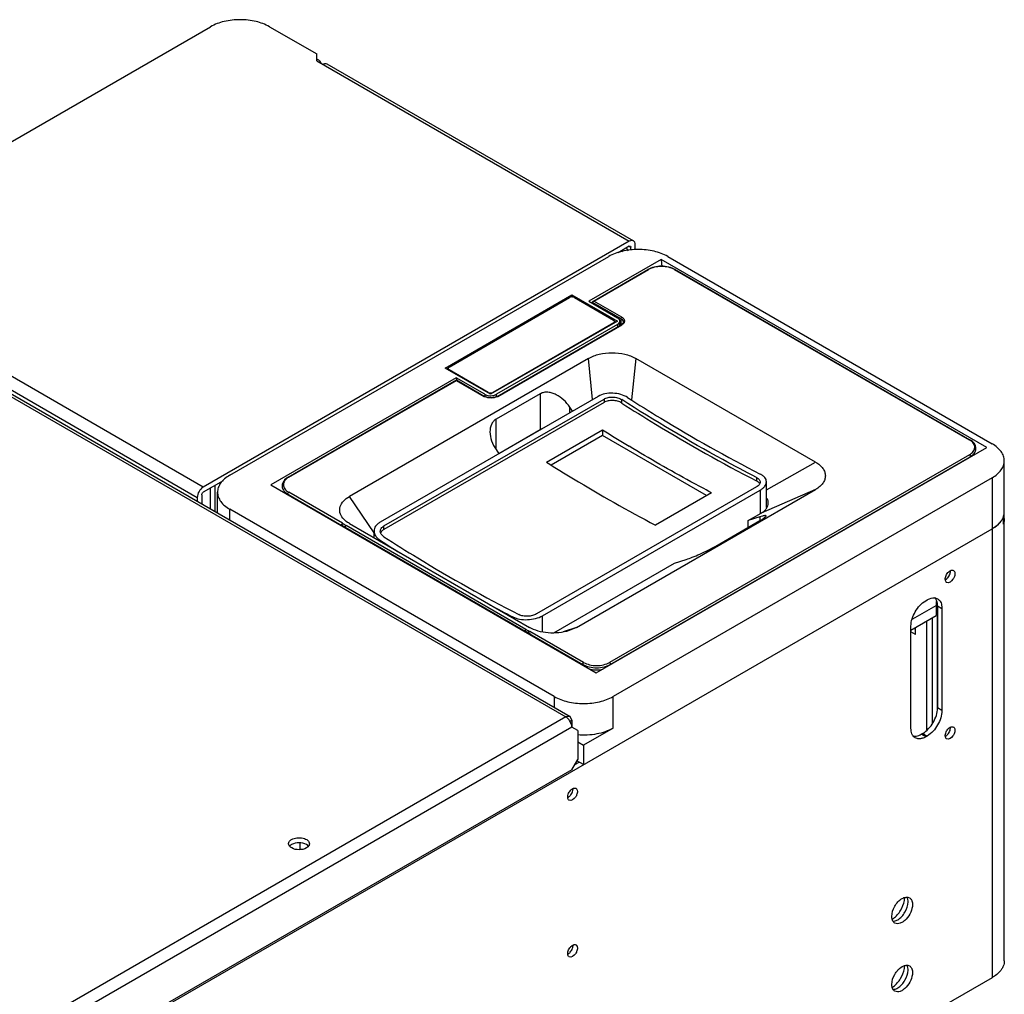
# Model space of a CAD drawing. Header units: millimetres. Extents: x 104 to 805, y 312 to 958.
# Tile 11 of 11: x 555 to 791, y 724 to 958. Entities that reach past the tile are written whole.
import ezdxf

# ---------------------------------------------------------------- set-up
doc = ezdxf.new("R2010")
doc.units = ezdxf.units.MM
doc.header["$LTSCALE"] = 82.53493
doc.layers.get('0').update_dxf_attribs({"linetype": 'CONTINUOUS'})

msp = doc.modelspace()

# ---------------------------------------------------------------- linework, layer by layer
at = {"color": 7, "linetype": 'Continuous'}
for p, q in [((505.85, 901.28), (600.96, 956.19)), ((615.1, 956.19), (626.41, 949.66)), ((626.41, 948.02), (626.41, 949.66)), ((626.89, 948.16), (626.41, 948.43)), ((626.41, 948.02), (701.36, 904.75)), ((628.83, 947.31), (702.36, 904.85)), ((701.36, 904.75), (599.19, 845.76)), ((701.36, 903.53), (698.71, 901.99)), ((699.77, 902.21), (699.6, 902.5)), ((700.66, 903.12), (701.04, 902.46)), ((701.36, 903.53), (701.61, 903.55)), ((701.36, 903.53), (701.72, 903.32)), ((701.61, 903.55), (701.72, 903.32)), ((701.72, 902.6), (701.72, 903.32)), ((702.78, 902.73), (702.78, 903.93)), ((599.19, 845.76), (505.85, 899.65)), ((605.55, 848.62), (696.41, 901.08)), ((709.01, 900.34), (691.68, 890.34)), ((709.01, 900.34), (709.13, 898.64)), ((787.06, 855.27), (709.01, 900.34)), ((710.56, 901.08), (788.34, 856.17)), ((501.61, 897.2), (686.16, 790.65)), ((502.61, 897.3), (687.16, 790.75)), ((692.58, 890.31), (705.81, 897.95)), ((692.88, 890.38), (705.96, 897.93)), ((705.81, 897.95), (705.96, 897.93)), ((712.18, 897.93), (712.33, 897.95)), ((712.18, 897.93), (782.89, 857.11)), ((712.33, 897.95), (783.04, 857.12)), ((505.14, 896.79), (597.77, 843.31)), ((657.21, 874.32), (687.61, 891.87)), ((658.13, 874.56), (687.05, 891.26)), ((687.47, 891.38), (687.61, 891.46)), ((687.61, 891.46), (687.61, 891.87)), ((687.61, 891.87), (698.5, 885.58)), ((687.61, 891.46), (687.76, 891.38)), ((688.18, 891.26), (697.58, 885.83)), ((691.68, 890.34), (698.5, 886.4)), ((692.58, 890.31), (692.46, 890.14)), ((692.46, 890.14), (699.31, 886.18)), ((692.88, 890.38), (692.58, 890.31)), ((699.53, 886.54), (692.88, 890.38)), ((692.5, 889.96), (692.56, 889.83)), ((698.5, 885.58), (668.1, 868.03)), ((697.8, 885.58), (698.15, 885.38)), ((697.82, 885.22), (697.82, 885.5)), ((699.09, 884.51), (699.09, 885.58)), ((699.31, 886.18), (699.31, 884.79)), ((697.58, 885.18), (668.66, 868.48)), ((698.5, 884.77), (669.51, 868.03)), ((669.68, 867.53), (699.38, 884.68)), ((669.83, 867.52), (699.53, 884.66)), ((697.58, 885.18), (697.58, 885.05)), ((698.5, 884.77), (698.5, 884.17)), ((699.31, 884.79), (699.09, 884.92)), ((699.38, 884.68), (699.53, 884.66)), ((691.57, 876.64), (634.26, 843.55)), ((692.56, 866.76), (691.57, 876.64)), ((702.89, 876.64), (701.89, 866.69)), ((746.02, 851.74), (702.89, 876.64)), ((668.1, 868.03), (657.21, 874.32)), ((657.56, 874.11), (657.91, 874.31)), ((657.89, 873.95), (657.89, 874.23)), ((658.13, 873.79), (658.13, 873.91)), ((667.53, 868.48), (658.13, 873.91)), ((659.86, 871.97), (615.38, 846.28)), ((619.54, 848.14), (659.93, 871.46)), ((619.69, 848.13), (659.93, 871.36)), ((659.86, 871.97), (659.9, 871.46)), ((666.68, 868.03), (659.86, 871.97)), ((659.93, 871.36), (659.93, 871.46)), ((659.93, 871.46), (666.73, 867.53)), ((659.93, 871.36), (666.58, 867.52)), ((693.88, 867.52), (641.62, 837.35)), ((642.54, 836.45), (695.29, 866.9)), ((666.73, 867.53), (666.58, 867.52)), ((666.68, 868.03), (666.68, 867.56)), ((667.53, 868.48), (667.53, 868.36)), ((668.66, 868.36), (668.66, 868.48)), ((680.01, 868.15), (669.4, 862.03)), ((669.51, 867.48), (669.51, 868.03)), ((669.83, 867.52), (669.68, 867.53)), ((680.01, 868.15), (680.01, 859.56)), ((695.29, 866.9), (695.29, 866.09)), ((699.53, 865.94), (699.53, 866.75)), ((695.29, 866.09), (642.54, 835.63)), ((687.08, 863.6), (687.08, 864.96)), ((687.75, 863.98), (687.08, 864.96)), ((669.4, 854.76), (669.4, 862.03)), ((670.05, 853.81), (680.01, 859.56)), ((681.47, 851.77), (694.9, 859.53)), ((694.9, 859.53), (694.9, 858.15)), ((694.91, 859.52), (694.9, 859.53)), ((694.91, 859.52), (694.9, 859.53)), ((694.9, 858.15), (682.62, 851.06)), ((719.88, 843.74), (694.9, 858.15)), ((783.04, 857.12), (782.89, 857.11)), ((669.4, 854.76), (670.07, 853.78)), ((693.43, 801.22), (787.06, 855.27)), ((782.89, 853.52), (696.63, 803.71)), ((696.8, 803.22), (783.06, 853.03)), ((783.06, 853.03), (782.91, 852.88)), ((783.06, 853.03), (783.72, 853.5)), ((783.26, 853.08), (783.72, 853.5)), ((734.23, 845.12), (746.02, 851.74)), ((791.27, 732.18), (791.27, 852.09)), ((619.69, 848.13), (619.54, 848.14)), ((788.34, 848), (697.48, 795.55)), ((731.85, 848.1), (731.85, 847.28)), ((788.34, 848), (788.34, 728.1)), ((603.96, 847.29), (599.19, 844.53)), ((600.96, 840.52), (600.96, 845.55)), ((602.02, 846.17), (602.02, 839.9)), ((615.38, 846.28), (693.43, 801.22)), ((731.85, 845.8), (679.1, 815.34)), ((688.71, 812.12), (746.02, 845.21)), ((746.02, 845.21), (732.94, 839.49)), ((734.23, 840.85), (734.23, 847.03)), ((597.77, 843.31), (597.77, 842.35)), ((598.83, 843.92), (598.83, 841.74)), ((602.62, 839.55), (602.62, 844.53)), ((618.87, 844.52), (619.52, 844.04)), ((619.6, 843.85), (618.87, 844.52)), ((619.52, 844.04), (632.44, 836.59)), ((619.93, 843.66), (619.52, 844.04)), ((632.61, 837.08), (619.69, 844.53)), ((640.16, 834.84), (634.26, 843.55)), ((680.51, 814.9), (732.77, 845.07)), ((721.06, 844.42), (707.63, 836.66)), ((732.77, 845.07), (732.77, 839.39)), ((605.55, 837.86), (605.55, 840.45)), ((683.33, 795.55), (605.55, 840.45)), ((729.86, 837.72), (732.94, 839.49)), ((732.69, 838.63), (729.86, 837.72)), ((732.69, 838.63), (732.69, 837.74)), ((791, 838.52), (791.01, 838.54)), ((791, 838.52), (791, 836.89)), ((303.97, 556.11), (788.34, 835.76)), ((633.24, 836.12), (676.36, 811.23)), ((633.24, 836.12), (633.46, 835.84)), ((676.57, 811.65), (633.45, 836.54)), ((634.26, 837.02), (677.39, 812.12)), ((642.54, 835.63), (642.54, 836.45)), ((722.08, 831.61), (732.69, 837.74)), ((729.86, 836.1), (729.86, 837.72)), ((640.16, 833.62), (640.16, 835.23)), ((641.62, 832.77), (641.62, 833.02)), ((683.23, 810.8), (712.18, 827.51)), ((712.18, 827.51), (715.01, 828.43)), ((769.32, 814.16), (774.9, 817.39)), ((772.43, 818.53), (772.78, 818.73)), ((774.9, 818.36), (774.9, 814.94)), ((775.14, 817.67), (775.14, 792.31)), ((775.26, 817.3), (775.26, 792.81)), ((775.26, 817.3), (776.32, 816.69)), ((673.44, 814.64), (673.44, 814.4)), ((680.51, 811.13), (680.51, 814.9)), ((768.89, 811.47), (774.9, 814.94)), ((776.32, 816.69), (776.32, 792.2)), ((688.71, 812.12), (685.5, 811.08)), ((688.71, 812.12), (686.9, 811.34)), ((768.89, 787.91), (768.89, 812.41)), ((772.64, 813.63), (772.64, 787.56)), ((774.05, 789.1), (774.05, 814.44)), ((676.23, 811.15), (676.36, 811.23)), ((677.32, 810.68), (690.24, 803.22)), ((690.41, 803.71), (677.49, 811.17)), ((769.95, 810.45), (768.89, 811.06)), ((769.95, 811.67), (769.6, 811.87)), ((769.95, 810.45), (769.95, 812.08)), ((690.24, 803.22), (690.64, 802.83)), ((696.64, 803.07), (696.8, 803.22)), ((683.33, 795.55), (683.33, 792.96)), ((697.48, 787.95), (697.48, 795.55)), ((776.32, 792.2), (775.26, 792.81)), ((686.16, 790.65), (295.49, 565.09)), ((687.16, 790.75), (686.16, 790.65)), ((687.58, 789.83), (687.16, 790.75)), ((687.16, 789.59), (687.58, 789.83)), ((687.58, 789.83), (687.58, 788.2)), ((687.58, 788.2), (296.9, 562.64)), ((688.99, 787.38), (687.58, 788.2)), ((688.99, 787.38), (688.99, 780.44)), ((697.48, 787.95), (690.41, 783.87)), ((771.72, 786.69), (771.37, 786.48)), ((772.43, 785.87), (771.37, 786.48)), ((771.72, 786.69), (772.78, 786.07)), ((688.99, 784.69), (690.41, 783.87)), ((690.41, 783.87), (690.41, 779.22)), ((772.78, 786.07), (772.43, 785.87)), ((687.58, 777.99), (688.99, 780.44)), ((688.28, 779.22), (689.34, 779.83)), ((690.41, 779.22), (688.81, 780.13)), ((687.58, 777.99), (298.32, 553.25)), ((622.45, 758.86), (622.45, 760.39)), ((788.34, 728.1), (309.98, 451.92))]:
    msp.add_line(p, q, dxfattribs=at)
for centre, radius, start, end in [((698.44, 883.27), 1.75, 55.5225, 60.0437), ((667.71, 869.48), 2.26, 240.0283, 243.1349), ((667.69, 869.77), 2.01, 240.0614, 244.6198), ((668.7, 869.48), 2.26, 296.8654, 299.9721), ((682.52, 855.21), 5.02, 115.7288, 119.9492), ((906.18, 1194.4), 395.95, 237.7538, 238.8415), ((780.88, 853.63), 4.02, 58.4874, 60.0055), ((621.7, 844.64), 4.02, 119.9949, 121.5131), ((787.54, 839.93), 3.74, 338.1847, 342.5978), ((637.86, 844.21), 8.84, 235.2676, 240.0797), ((859.28, 1171.8), 402.68, 237.2804, 238.2208), ((776.93, 825.63), 1.44, 359.9767, 3.5033), ((773.28, 818.02), 1.84, 39.0073, 44.6977), ((833.16, 1126.41), 350.3, 241.8413, 242.8734), ((681.63, 820.44), 10.14, 240.0275, 244.4195), ((667.51, 795.74), 17.87, 56.7016, 57.6492), ((684.55, 788.17), 2.96, 40.0484, 45.8067), ((684.34, 787.99), 3.24, 37.1348, 40.0911), ((684.2, 787.88), 3.42, 29.9658, 37.1224), ((776.93, 788.07), 1.44, 359.9767, 3.5033), ((686.42, 773.38), 1.44, 359.9767, 3.5033), ((763.1, 747.45), 4.29, 356.393, 359.9608), ((762.14, 745.82), 4.31, 299.838, 303.5254), ((761.9, 746.18), 4.74, 303.5002, 305.6366), ((686.42, 735.82), 1.44, 359.9767, 3.5033), ((763.1, 731.12), 4.29, 356.393, 359.9608), ((762.14, 729.49), 4.31, 299.838, 303.5254), ((761.9, 729.85), 4.74, 303.5002, 305.6366)]:
    msp.add_arc(centre, radius, start, end, dxfattribs=at)
for points, knots in [([(615.1, 956.19), (614.09, 956.77), (611.76, 957.61), (608.03, 958.02), (604.29, 957.61), (601.96, 956.77), (600.96, 956.19)], [0, 0, 0, 0, 0.237229, 0.500001, 0.762772, 1, 1, 1, 1]), ([(627.47, 947.42), (627.45, 947.56), (627.37, 947.74), (627.24, 947.88), (627.2, 947.92)], [0, 0, 0, 0, 0.726725, 1, 1, 1, 1]), ([(627.83, 947.21), (627.99, 947.3), (628.32, 947.44), (628.69, 947.38), (628.83, 947.31)], [0, 0, 0, 0, 0.550833, 1, 1, 1, 1]), ([(702.36, 904.85), (702.23, 904.93), (701.86, 904.98), (701.53, 904.85), (701.36, 904.75)], [0, 0, 0, 0, 0.449167, 1, 1, 1, 1]), ([(702.78, 903.93), (702.78, 904.12), (702.73, 904.48), (702.5, 904.77), (702.36, 904.85)], [0, 0, 0, 0, 0.550835, 1, 1, 1, 1]), ([(710.56, 901.08), (709.55, 901.66), (707.22, 902.5), (703.49, 902.91), (699.75, 902.5), (697.42, 901.66), (696.41, 901.08)], [0, 0, 0, 0, 0.237229, 0.500001, 0.762772, 1, 1, 1, 1]), ([(712.33, 897.95), (711.87, 898.22), (710.79, 898.61), (709.07, 898.8), (707.35, 898.61), (706.28, 898.22), (705.81, 897.95)], [0, 0, 0, 0, 0.238472, 0.500002, 0.761532, 1, 1, 1, 1]), ([(712.18, 897.93), (711.74, 898.19), (710.71, 898.56), (709.07, 898.74), (707.43, 898.56), (706.4, 898.19), (705.96, 897.93)], [0, 0, 0, 0, 0.237241, 0.5, 0.76276, 1, 1, 1, 1]), ([(688.18, 891.26), (688.1, 891.3), (687.91, 891.37), (687.61, 891.4), (687.31, 891.37), (687.13, 891.3), (687.05, 891.26)], [0, 0, 0, 0, 0.237241, 0.5, 0.76276, 1, 1, 1, 1]), ([(692.46, 890.14), (692.46, 890.12), (692.46, 890.06), (692.48, 890), (692.5, 889.96)], [0, 0, 0, 0, 0.230503, 1, 1, 1, 1]), ([(697.82, 885.5), (697.82, 885.56), (697.76, 885.7), (697.65, 885.79), (697.58, 885.83)], [0, 0, 0, 0, 0.449208, 1, 1, 1, 1]), ([(697.58, 885.18), (697.6, 885.18), (697.66, 885.22), (697.71, 885.27), (697.74, 885.31)], [0, 0, 0, 0, 0.268612, 1, 1, 1, 1]), ([(697.74, 885.31), (697.76, 885.34), (697.8, 885.4), (697.82, 885.47), (697.82, 885.5)], [0, 0, 0, 0, 0.520439, 1, 1, 1, 1]), ([(698.81, 886.17), (698.79, 886.19), (698.69, 886.28), (698.59, 886.35), (698.5, 886.4)], [0, 0, 0, 0, 0.237608, 1, 1, 1, 1]), ([(698.5, 884.77), (698.67, 884.86), (698.95, 885.08), (699.09, 885.43), (699.09, 885.58)], [0, 0, 0, 0, 0.550836, 1, 1, 1, 1]), ([(699.09, 885.58), (699.09, 885.63), (699.06, 885.85), (698.93, 886.05), (698.81, 886.17)], [0, 0, 0, 0, 0.234147, 1, 1, 1, 1]), ([(699.53, 886.54), (699.5, 886.53), (699.39, 886.43), (699.31, 886.28), (699.31, 886.18)], [0, 0, 0, 0, 0.240694, 1, 1, 1, 1]), ([(699.31, 886.18), (699.48, 886.08), (699.76, 885.86), (699.9, 885.51), (699.9, 885.36)], [0, 0, 0, 0, 0.550827, 1, 1, 1, 1]), ([(699.9, 885.36), (699.9, 885.3), (699.84, 885.01), (699.58, 884.8), (699.38, 884.68)], [0, 0, 0, 0, 0.187031, 1, 1, 1, 1]), ([(699.53, 886.54), (699.66, 886.46), (699.91, 886.29), (700.16, 885.94), (700.23, 885.55), (700.15, 885.3), (700.09, 885.19)], [0, 0, 0, 0, 0.293508, 0.544639, 0.770009, 1, 1, 1, 1]), ([(700.09, 885.19), (700.06, 885.14), (699.91, 884.93), (699.7, 884.76), (699.53, 884.66)], [0, 0, 0, 0, 0.226521, 1, 1, 1, 1]), ([(691.57, 876.64), (692.37, 877.11), (694.24, 877.78), (697.23, 878.11), (700.21, 877.78), (702.08, 877.11), (702.89, 876.64)], [0, 0, 0, 0, 0.237228, 0.499999, 0.762771, 1, 1, 1, 1]), ([(658.13, 874.56), (658.06, 874.52), (657.95, 874.44), (657.89, 874.3), (657.89, 874.23)], [0, 0, 0, 0, 0.550792, 1, 1, 1, 1]), ([(657.89, 874.23), (657.89, 874.2), (657.9, 874.13), (657.94, 874.07), (657.97, 874.04)], [0, 0, 0, 0, 0.479562, 1, 1, 1, 1]), ([(657.97, 874.04), (657.98, 874.03), (658.02, 873.98), (658.08, 873.93), (658.13, 873.91)], [0, 0, 0, 0, 0.232261, 1, 1, 1, 1]), ([(669.72, 867.46), (669.26, 867.23), (668.2, 867.03), (667.15, 867.23), (666.68, 867.46)], [0, 0, 0, 0, 0.5, 1, 1, 1, 1]), ([(669.68, 867.53), (669.47, 867.41), (668.98, 867.24), (668.2, 867.16), (667.42, 867.24), (666.93, 867.41), (666.73, 867.53)], [0, 0, 0, 0, 0.234289, 0.499995, 0.765705, 1, 1, 1, 1]), ([(666.82, 867.95), (667.24, 867.76), (668.18, 867.6), (669.12, 867.8), (669.51, 868.03)], [0, 0, 0, 0, 0.505943, 1, 1, 1, 1]), ([(667.53, 868.48), (667.61, 868.43), (667.8, 868.36), (668.1, 868.33), (668.39, 868.36), (668.58, 868.43), (668.66, 868.48)], [0, 0, 0, 0, 0.237241, 0.5, 0.76276, 1, 1, 1, 1]), ([(687.08, 864.96), (686.67, 865.58), (685.7, 866.71), (684.2, 867.8), (682.88, 868.35), (681.87, 868.56), (680.89, 868.52), (680.28, 868.31), (680.01, 868.15)], [0, 0, 0, 0, 0.264798, 0.526035, 0.652644, 0.774377, 0.889983, 1, 1, 1, 1]), ([(700.95, 867.27), (700.45, 867.59), (699.29, 868.07), (697.42, 868.36), (695.55, 868.22), (694.38, 867.81), (693.88, 867.52)], [0, 0, 0, 0, 0.240783, 0.503773, 0.764626, 1, 1, 1, 1]), ([(695.29, 866.9), (695.59, 867.08), (696.29, 867.32), (697.42, 867.41), (698.54, 867.24), (699.24, 866.94), (699.53, 866.75)], [0, 0, 0, 0, 0.235394, 0.496303, 0.75926, 1, 1, 1, 1]), ([(699.53, 865.94), (699.24, 866.13), (698.54, 866.42), (697.42, 866.59), (696.29, 866.5), (695.59, 866.26), (695.29, 866.09)], [0, 0, 0, 0, 0.240738, 0.503701, 0.764606, 1, 1, 1, 1]), ([(731.85, 848.1), (729.14, 849.48), (718.14, 855.29), (707.44, 861.67), (699.53, 866.75)], [0, 0, 0, 0, 0.244656, 1, 1, 1, 1]), ([(700.95, 867.27), (703.58, 865.58), (713.96, 859.07), (724.65, 853.06), (732.77, 848.9)], [0, 0, 0, 0, 0.255284, 1, 1, 1, 1]), ([(699.53, 865.94), (702.21, 864.22), (712.75, 857.61), (723.6, 851.5), (731.85, 847.28)], [0, 0, 0, 0, 0.255367, 1, 1, 1, 1]), ([(669.4, 862.03), (669.16, 861.89), (668.72, 861.53), (668.09, 860.54), (667.94, 859.64), (667.94, 859.05)], [0, 0, 0, 0, 0.241854, 0.486429, 1, 1, 1, 1]), ([(667.94, 859.05), (667.94, 858.31), (668.26, 856.78), (668.96, 855.41), (669.4, 854.76)], [0, 0, 0, 0, 0.487132, 1, 1, 1, 1]), ([(782.89, 853.52), (783.25, 853.72), (783.74, 854.1), (784.11, 854.77), (784.21, 855.27), (784.14, 855.78), (783.8, 856.45), (783.33, 856.84), (782.99, 857.05)], [0, 0, 0, 0, 0.275589, 0.393501, 0.50345, 0.612783, 0.729048, 1, 1, 1, 1]), ([(784.48, 855.07), (784.48, 855.27), (784.41, 855.68), (783.99, 856.45), (783.45, 856.89), (783.04, 857.12)], [0, 0, 0, 0, 0.228178, 0.466297, 1, 1, 1, 1]), ([(721.06, 844.42), (719.41, 845.29), (712.74, 848.85), (706.18, 852.62), (701.31, 855.57)], [0, 0, 0, 0, 0.246692, 1, 1, 1, 1]), ([(783.72, 853.5), (783.94, 853.71), (784.33, 854.18), (784.48, 854.78), (784.48, 855.07)], [0, 0, 0, 0, 0.520878, 1, 1, 1, 1]), ([(791.27, 852.09), (791.27, 852.47), (791.13, 853.26), (790.53, 854.37), (789.57, 855.37), (788.78, 855.92), (788.34, 856.17)], [0, 0, 0, 0, 0.217772, 0.450927, 0.710222, 1, 1, 1, 1]), ([(782.89, 853.52), (782.92, 853.5), (783.04, 853.41), (783.11, 853.26), (783.11, 853.15)], [0, 0, 0, 0, 0.240694, 1, 1, 1, 1]), ([(783.11, 853.15), (783.11, 853.14), (783.1, 853.09), (783.09, 853.05), (783.06, 853.03)], [0, 0, 0, 0, 0.287249, 1, 1, 1, 1]), ([(681.47, 851.77), (683.63, 850.4), (692.2, 845.11), (700.98, 840.15), (707.63, 836.66)], [0, 0, 0, 0, 0.254343, 1, 1, 1, 1]), ([(746.02, 851.74), (746.37, 851.54), (747.01, 851.1), (747.77, 850.3), (748.25, 849.41), (748.42, 848.47), (748.25, 847.53), (747.77, 846.65), (747.01, 845.85), (746.37, 845.41), (746.02, 845.21)], [0, 0, 0, 0, 0.144889, 0.274537, 0.391115, 0.500001, 0.608887, 0.725464, 0.855111, 1, 1, 1, 1]), ([(788.34, 848), (788.78, 848.26), (789.57, 848.81), (790.53, 849.81), (791.13, 850.91), (791.27, 851.71), (791.27, 852.09)], [0, 0, 0, 0, 0.289778, 0.549072, 0.782227, 1, 1, 1, 1]), ([(605.55, 848.62), (605.11, 848.36), (604.32, 847.82), (603.37, 846.82), (602.76, 845.71), (602.62, 844.92), (602.62, 844.53)], [0, 0, 0, 0, 0.289778, 0.549072, 0.782227, 1, 1, 1, 1]), ([(619.54, 848.14), (619.14, 847.91), (618.59, 847.47), (618.18, 846.69), (618.11, 846.28), (618.11, 846.09)], [0, 0, 0, 0, 0.533702, 0.771821, 1, 1, 1, 1]), ([(619.6, 848.07), (619.26, 847.86), (618.79, 847.47), (618.45, 846.8), (618.38, 846.29), (618.48, 845.79), (618.85, 845.12), (619.34, 844.74), (619.69, 844.53)], [0, 0, 0, 0, 0.27095, 0.387215, 0.496548, 0.606497, 0.724409, 1, 1, 1, 1]), ([(731.85, 848.1), (731.98, 848.03), (732.22, 847.88), (732.5, 847.61), (732.68, 847.3), (732.73, 847.08), (732.73, 846.97)], [0, 0, 0, 0, 0.295026, 0.555063, 0.785635, 1, 1, 1, 1]), ([(734.23, 847.03), (734.23, 847.21), (734.16, 847.58), (733.86, 848.09), (733.38, 848.54), (732.99, 848.78), (732.77, 848.9)], [0, 0, 0, 0, 0.213959, 0.444573, 0.704623, 1, 1, 1, 1]), ([(599.19, 845.76), (598.77, 845.52), (598.11, 844.75), (597.77, 843.79), (597.77, 843.31)], [0, 0, 0, 0, 0.499998, 1, 1, 1, 1]), ([(618.11, 846.09), (618.11, 845.8), (618.26, 845.2), (618.64, 844.73), (618.87, 844.52)], [0, 0, 0, 0, 0.479121, 1, 1, 1, 1]), ([(732.63, 846.57), (732.59, 846.64), (732.4, 846.94), (732.09, 847.15), (731.85, 847.28)], [0, 0, 0, 0, 0.221001, 1, 1, 1, 1]), ([(732.73, 846.97), (732.73, 846.87), (732.68, 846.64), (732.5, 846.32), (732.22, 846.03), (731.98, 845.87), (731.85, 845.8)], [0, 0, 0, 0, 0.211019, 0.441934, 0.703729, 1, 1, 1, 1]), ([(732.77, 845.07), (732.99, 845.2), (733.38, 845.46), (733.86, 845.95), (734.16, 846.47), (734.23, 846.85), (734.23, 847.03)], [0, 0, 0, 0, 0.296624, 0.558395, 0.789365, 1, 1, 1, 1]), ([(598.83, 843.92), (598.83, 844.04), (598.92, 844.28), (599.08, 844.47), (599.19, 844.53)], [0, 0, 0, 0, 0.500002, 1, 1, 1, 1]), ([(602.62, 844.53), (602.62, 844.15), (602.76, 843.36), (603.37, 842.25), (604.32, 841.25), (605.11, 840.71), (605.55, 840.45)], [0, 0, 0, 0, 0.217772, 0.450927, 0.710222, 1, 1, 1, 1]), ([(619.48, 844.17), (619.48, 844.2), (619.51, 844.34), (619.6, 844.48), (619.69, 844.53)], [0, 0, 0, 0, 0.240696, 1, 1, 1, 1]), ([(619.52, 844.04), (619.52, 844.05), (619.49, 844.09), (619.48, 844.13), (619.48, 844.17)], [0, 0, 0, 0, 0.221297, 1, 1, 1, 1]), ([(632.67, 838.33), (632.36, 838.72), (631.98, 839.4), (631.89, 840.39), (632.06, 841.37), (632.81, 842.57), (633.73, 843.25), (634.26, 843.55)], [0, 0, 0, 0, 0.239891, 0.352002, 0.464805, 0.709494, 1, 1, 1, 1]), ([(734.69, 841.94), (734.69, 842.04), (734.67, 842.43), (734.53, 842.8), (734.38, 843.06)], [0, 0, 0, 0, 0.243349, 1, 1, 1, 1]), ([(732.94, 839.49), (733.2, 839.64), (733.68, 839.97), (734.25, 840.57), (734.61, 841.24), (734.69, 841.71), (734.69, 841.94)], [0, 0, 0, 0, 0.289772, 0.549059, 0.78222, 1, 1, 1, 1]), ([(634.26, 837.02), (634.1, 837.11), (633.52, 837.48), (632.99, 837.94), (632.67, 838.33)], [0, 0, 0, 0, 0.268598, 1, 1, 1, 1]), ([(734.15, 838.84), (734.15, 838.86), (734.13, 838.91), (734.03, 838.93), (733.91, 838.93), (733.74, 838.91), (733.53, 838.87), (733.17, 838.78), (732.89, 838.7), (732.69, 838.63)], [0, 0, 0, 0, 0.038937, 0.092919, 0.174744, 0.285956, 0.425583, 0.591982, 1, 1, 1, 1]), ([(732.69, 837.74), (732.91, 837.86), (733.29, 838.09), (733.75, 838.4), (734.02, 838.62), (734.13, 838.76), (734.15, 838.82), (734.15, 838.84)], [0, 0, 0, 0, 0.407504, 0.710676, 0.903601, 0.962088, 1, 1, 1, 1]), ([(791, 838.52), (790.97, 838.43), (790.8, 838.06), (790.58, 837.72), (790.39, 837.48)], [0, 0, 0, 0, 0.241444, 1, 1, 1, 1]), ([(791.27, 838.21), (791.27, 838.1), (791.25, 837.65), (791.13, 837.2), (791, 836.89)], [0, 0, 0, 0, 0.246579, 1, 1, 1, 1]), ([(632.44, 836.59), (632.39, 836.61), (632.31, 836.64), (632.22, 836.67), (632.14, 836.65), (632.16, 836.61), (632.16, 836.59)], [0, 0, 0, 0, 0.434369, 0.713168, 0.845612, 1, 1, 1, 1]), ([(632.44, 836.59), (632.38, 836.64), (632.4, 836.82), (632.49, 836.98), (632.57, 837.05), (632.61, 837.08)], [0, 0, 0, 0, 0.429434, 0.743114, 1, 1, 1, 1]), ([(632.6, 836.51), (632.59, 836.52), (632.53, 836.55), (632.48, 836.57), (632.44, 836.59)], [0, 0, 0, 0, 0.267021, 1, 1, 1, 1]), ([(632.6, 836.51), (632.59, 836.55), (632.58, 836.72), (632.7, 836.89), (632.82, 836.94)], [0, 0, 0, 0, 0.221728, 1, 1, 1, 1]), ([(633.24, 836.12), (633.18, 836.15), (632.97, 836.27), (632.75, 836.41), (632.6, 836.51)], [0, 0, 0, 0, 0.254129, 1, 1, 1, 1]), ([(632.61, 837.08), (632.63, 837.07), (632.7, 837.02), (632.77, 836.98), (632.82, 836.94)], [0, 0, 0, 0, 0.265054, 1, 1, 1, 1]), ([(633.24, 836.12), (633.22, 836.2), (633.27, 836.37), (633.37, 836.5), (633.45, 836.54)], [0, 0, 0, 0, 0.478562, 1, 1, 1, 1]), ([(641.62, 837.35), (641.4, 837.23), (641, 836.95), (640.53, 836.43), (640.22, 835.85), (640.16, 835.43), (640.16, 835.23)], [0, 0, 0, 0, 0.283456, 0.540241, 0.775798, 1, 1, 1, 1]), ([(641.66, 835.18), (641.66, 835.3), (641.7, 835.55), (641.95, 836.03), (642.29, 836.3), (642.54, 836.45)], [0, 0, 0, 0, 0.224715, 0.460788, 1, 1, 1, 1]), ([(788.34, 835.76), (788.56, 835.89), (789.36, 836.39), (790.08, 837.05), (790.49, 837.61)], [0, 0, 0, 0, 0.270829, 1, 1, 1, 1]), ([(790.39, 837.48), (790.27, 837.31), (789.67, 836.64), (788.94, 836.1), (788.34, 835.76)], [0, 0, 0, 0, 0.231477, 1, 1, 1, 1]), ([(640.16, 835.23), (640.16, 835.03), (640.23, 834.6), (640.53, 834.01), (641, 833.46), (641.4, 833.16), (641.62, 833.02)], [0, 0, 0, 0, 0.220938, 0.456626, 0.715066, 1, 1, 1, 1]), ([(642.54, 833.85), (642.29, 834.01), (641.95, 834.3), (641.7, 834.8), (641.66, 835.05), (641.66, 835.18)], [0, 0, 0, 0, 0.542581, 0.778666, 1, 1, 1, 1]), ([(641.87, 835.03), (641.86, 835.01), (641.81, 834.93), (641.77, 834.84), (641.74, 834.77)], [0, 0, 0, 0, 0.255722, 1, 1, 1, 1]), ([(642.54, 835.63), (642.47, 835.59), (642.22, 835.43), (642, 835.22), (641.87, 835.03)], [0, 0, 0, 0, 0.270141, 1, 1, 1, 1]), ([(642.54, 833.85), (645.21, 832.13), (655.75, 825.52), (666.61, 819.41), (674.86, 815.19)], [0, 0, 0, 0, 0.255367, 1, 1, 1, 1]), ([(715.01, 828.43), (715.5, 828.59), (716.59, 828.99), (718.34, 829.73), (720.22, 830.61), (721.48, 831.27), (722.08, 831.61)], [0, 0, 0, 0, 0.198561, 0.448985, 0.731943, 1, 1, 1, 1]), ([(777.1, 823.67), (777.1, 823.73), (777.11, 823.95), (777.16, 824.17), (777.22, 824.33)], [0, 0, 0, 0, 0.232845, 1, 1, 1, 1]), ([(777.22, 824.33), (777.33, 824.67), (777.58, 825.1), (777.91, 825.43), (778, 825.51)], [0, 0, 0, 0, 0.759178, 1, 1, 1, 1]), ([(779.31, 824.36), (779.23, 824.11), (778.9, 823.42), (777.93, 822.63), (777.44, 822.92)], [0, 0, 0, 0, 0.313372, 1, 1, 1, 1]), ([(777.46, 823.79), (777.54, 823.86), (777.88, 824.2), (778.13, 824.63), (778.25, 824.97)], [0, 0, 0, 0, 0.240431, 1, 1, 1, 1]), ([(778, 825.51), (778.04, 825.54), (778.2, 825.67), (778.38, 825.76), (778.52, 825.81)], [0, 0, 0, 0, 0.270863, 1, 1, 1, 1]), ([(778.25, 824.97), (778.3, 825.13), (778.36, 825.35), (778.37, 825.58), (778.37, 825.63)], [0, 0, 0, 0, 0.767235, 1, 1, 1, 1]), ([(778.52, 825.81), (778.57, 825.82), (778.76, 825.87), (778.97, 825.85), (779.09, 825.78)], [0, 0, 0, 0, 0.279151, 1, 1, 1, 1]), ([(779.09, 825.78), (779.14, 825.74), (779.36, 825.56), (779.43, 825.24), (779.43, 825.02)], [0, 0, 0, 0, 0.220838, 1, 1, 1, 1]), ([(779.43, 825.02), (779.43, 824.97), (779.42, 824.74), (779.37, 824.52), (779.31, 824.36)], [0, 0, 0, 0, 0.232845, 1, 1, 1, 1]), ([(777.44, 822.92), (777.38, 822.95), (777.16, 823.14), (777.1, 823.45), (777.1, 823.67)], [0, 0, 0, 0, 0.220838, 1, 1, 1, 1]), ([(772.78, 818.73), (772.96, 818.84), (773.6, 819.15), (774.37, 819.28), (774.86, 819.15)], [0, 0, 0, 0, 0.286032, 1, 1, 1, 1]), ([(775.26, 817.3), (775.26, 817.49), (775.22, 818.14), (775, 818.81), (774.7, 819.18)], [0, 0, 0, 0, 0.282165, 1, 1, 1, 1]), ([(768.89, 812.41), (768.89, 813.62), (769.72, 816.01), (771.38, 817.92), (772.43, 818.53)], [0, 0, 0, 0, 0.500002, 1, 1, 1, 1]), ([(775.28, 818.98), (775.39, 818.92), (775.82, 818.6), (776.08, 818.1), (776.19, 817.71)], [0, 0, 0, 0, 0.235011, 1, 1, 1, 1]), ([(776.19, 817.71), (776.21, 817.63), (776.29, 817.3), (776.32, 816.95), (776.32, 816.69)], [0, 0, 0, 0, 0.236699, 1, 1, 1, 1]), ([(673.44, 814.64), (673.95, 814.39), (675.12, 814.03), (676.98, 813.91), (678.84, 814.17), (680.01, 814.61), (680.51, 814.9)], [0, 0, 0, 0, 0.233616, 0.496014, 0.760714, 1, 1, 1, 1]), ([(679.1, 815.34), (678.8, 815.17), (678.1, 814.9), (676.98, 814.75), (675.86, 814.82), (675.16, 815.04), (674.86, 815.19)], [0, 0, 0, 0, 0.239214, 0.503914, 0.76639, 1, 1, 1, 1]), ([(686.9, 811.34), (686.11, 811.09), (684.46, 810.76), (681.94, 810.73), (679.53, 811.15), (678.04, 811.74), (677.39, 812.12)], [0, 0, 0, 0, 0.252459, 0.51486, 0.769384, 1, 1, 1, 1]), ([(676.57, 811.65), (676.49, 811.61), (676.39, 811.47), (676.34, 811.3), (676.36, 811.23)], [0, 0, 0, 0, 0.521909, 1, 1, 1, 1]), ([(677.07, 810.84), (677.01, 810.87), (676.77, 810.99), (676.53, 811.12), (676.36, 811.23)], [0, 0, 0, 0, 0.253878, 1, 1, 1, 1]), ([(677.07, 810.84), (677.05, 810.91), (677.09, 811.09), (677.18, 811.24), (677.25, 811.29)], [0, 0, 0, 0, 0.47833, 1, 1, 1, 1]), ([(677.32, 810.68), (677.26, 810.73), (677.28, 810.91), (677.37, 811.06), (677.45, 811.14), (677.49, 811.17)], [0, 0, 0, 0, 0.43885, 0.731324, 1, 1, 1, 1]), ([(678.38, 809.91), (678.3, 809.98), (677.96, 810.24), (677.6, 810.49), (677.32, 810.68)], [0, 0, 0, 0, 0.234631, 1, 1, 1, 1]), ([(690.41, 803.71), (690.38, 803.69), (690.26, 803.6), (690.19, 803.45), (690.19, 803.34)], [0, 0, 0, 0, 0.240694, 1, 1, 1, 1]), ([(690.19, 803.34), (690.19, 803.33), (690.2, 803.29), (690.21, 803.24), (690.24, 803.22)], [0, 0, 0, 0, 0.287249, 1, 1, 1, 1]), ([(690.24, 803.22), (690.7, 802.95), (691.78, 802.56), (693.52, 802.37), (695.25, 802.56), (696.33, 802.95), (696.8, 803.22)], [0, 0, 0, 0, 0.237238, 0.500001, 0.762763, 1, 1, 1, 1]), ([(690.41, 803.71), (690.85, 803.46), (691.87, 803.08), (693.52, 802.9), (695.16, 803.08), (696.19, 803.46), (696.63, 803.71)], [0, 0, 0, 0, 0.237241, 0.5, 0.76276, 1, 1, 1, 1]), ([(696.84, 803.34), (696.84, 803.38), (696.81, 803.52), (696.72, 803.66), (696.63, 803.71)], [0, 0, 0, 0, 0.240696, 1, 1, 1, 1]), ([(696.8, 803.22), (696.8, 803.23), (696.83, 803.26), (696.84, 803.31), (696.84, 803.34)], [0, 0, 0, 0, 0.221298, 1, 1, 1, 1]), ([(695.01, 802.05), (694.45, 801.89), (693.3, 801.78), (692.15, 801.98), (691.62, 802.18)], [0, 0, 0, 0, 0.505552, 1, 1, 1, 1]), ([(683.33, 795.55), (684.34, 794.97), (686.67, 794.12), (690.41, 793.71), (694.14, 794.12), (696.47, 794.97), (697.48, 795.55)], [0, 0, 0, 0, 0.237229, 0.500001, 0.762772, 1, 1, 1, 1]), ([(771.72, 786.69), (772.77, 787.29), (774.43, 789.21), (775.26, 791.6), (775.26, 792.81)], [0, 0, 0, 0, 0.499998, 1, 1, 1, 1]), ([(776.32, 792.2), (776.32, 790.99), (775.49, 788.59), (773.83, 786.68), (772.78, 786.07)], [0, 0, 0, 0, 0.500002, 1, 1, 1, 1]), ([(687.58, 788.2), (687.58, 788.31), (687.53, 788.8), (687.35, 789.26), (687.16, 789.59)], [0, 0, 0, 0, 0.228744, 1, 1, 1, 1]), ([(697.48, 787.95), (696.28, 787.26), (693.45, 786.33), (690.51, 786.19), (688.98, 786.32)], [0, 0, 0, 0, 0.475251, 1, 1, 1, 1]), ([(769.28, 786.28), (769.22, 786.39), (768.97, 786.9), (768.89, 787.47), (768.89, 787.91)], [0, 0, 0, 0, 0.226527, 1, 1, 1, 1]), ([(769.76, 786), (769.89, 786), (770.45, 786.04), (770.99, 786.26), (771.37, 786.48)], [0, 0, 0, 0, 0.226529, 1, 1, 1, 1]), ([(777.1, 786.11), (777.1, 786.17), (777.11, 786.39), (777.16, 786.61), (777.22, 786.78)], [0, 0, 0, 0, 0.232845, 1, 1, 1, 1]), ([(777.22, 786.78), (777.33, 787.12), (777.58, 787.54), (777.91, 787.87), (778, 787.95)], [0, 0, 0, 0, 0.759178, 1, 1, 1, 1]), ([(779.31, 786.8), (779.23, 786.56), (778.9, 785.86), (777.93, 785.08), (777.44, 785.36)], [0, 0, 0, 0, 0.313372, 1, 1, 1, 1]), ([(777.46, 786.23), (777.54, 786.31), (777.88, 786.64), (778.13, 787.07), (778.25, 787.41)], [0, 0, 0, 0, 0.240431, 1, 1, 1, 1]), ([(778, 787.95), (778.04, 787.98), (778.2, 788.11), (778.38, 788.2), (778.52, 788.25)], [0, 0, 0, 0, 0.270863, 1, 1, 1, 1]), ([(778.25, 787.41), (778.3, 787.57), (778.36, 787.79), (778.37, 788.02), (778.37, 788.07)], [0, 0, 0, 0, 0.767235, 1, 1, 1, 1]), ([(778.52, 788.25), (778.57, 788.27), (778.76, 788.31), (778.97, 788.29), (779.09, 788.22)], [0, 0, 0, 0, 0.279151, 1, 1, 1, 1]), ([(779.09, 788.22), (779.14, 788.19), (779.36, 788), (779.43, 787.68), (779.43, 787.46)], [0, 0, 0, 0, 0.220838, 1, 1, 1, 1]), ([(779.43, 787.46), (779.43, 787.41), (779.42, 787.18), (779.37, 786.96), (779.31, 786.8)], [0, 0, 0, 0, 0.232845, 1, 1, 1, 1]), ([(771.48, 785.47), (771.38, 785.45), (771.01, 785.37), (770.62, 785.38), (770.35, 785.45)], [0, 0, 0, 0, 0.26914, 1, 1, 1, 1]), ([(772.43, 785.87), (772.35, 785.82), (772.05, 785.66), (771.73, 785.53), (771.48, 785.47)], [0, 0, 0, 0, 0.263655, 1, 1, 1, 1]), ([(777.44, 785.36), (777.38, 785.39), (777.16, 785.58), (777.1, 785.89), (777.1, 786.11)], [0, 0, 0, 0, 0.220838, 1, 1, 1, 1]), ([(686.59, 771.42), (686.59, 771.47), (686.6, 771.69), (686.65, 771.92), (686.71, 772.08)], [0, 0, 0, 0, 0.232845, 1, 1, 1, 1]), ([(686.71, 772.08), (686.82, 772.42), (687.07, 772.84), (687.4, 773.18), (687.49, 773.25)], [0, 0, 0, 0, 0.759178, 1, 1, 1, 1]), ([(688.8, 772.1), (688.72, 771.86), (688.39, 771.16), (687.42, 770.38), (686.93, 770.66)], [0, 0, 0, 0, 0.313372, 1, 1, 1, 1]), ([(686.95, 771.54), (687.04, 771.61), (687.37, 771.94), (687.62, 772.37), (687.74, 772.71)], [0, 0, 0, 0, 0.240431, 1, 1, 1, 1]), ([(687.49, 773.25), (687.53, 773.29), (687.69, 773.41), (687.87, 773.51), (688.01, 773.55)], [0, 0, 0, 0, 0.270863, 1, 1, 1, 1]), ([(687.74, 772.71), (687.8, 772.88), (687.85, 773.1), (687.86, 773.32), (687.86, 773.38)], [0, 0, 0, 0, 0.767235, 1, 1, 1, 1]), ([(688.01, 773.55), (688.06, 773.57), (688.25, 773.62), (688.46, 773.59), (688.58, 773.52)], [0, 0, 0, 0, 0.279151, 1, 1, 1, 1]), ([(688.58, 773.52), (688.63, 773.49), (688.86, 773.3), (688.92, 772.99), (688.92, 772.77)], [0, 0, 0, 0, 0.220838, 1, 1, 1, 1]), ([(688.92, 772.77), (688.92, 772.71), (688.91, 772.49), (688.86, 772.27), (688.8, 772.1)], [0, 0, 0, 0, 0.232845, 1, 1, 1, 1]), ([(686.93, 770.66), (686.87, 770.69), (686.65, 770.88), (686.59, 771.2), (686.59, 771.42)], [0, 0, 0, 0, 0.220838, 1, 1, 1, 1]), ([(620.41, 759.21), (620.2, 759.33), (619.84, 759.6), (619.67, 760.04), (619.67, 760.23)], [0, 0, 0, 0, 0.551088, 1, 1, 1, 1]), ([(619.7, 760.46), (619.72, 760.53), (619.86, 760.87), (620.16, 761.11), (620.4, 761.25)], [0, 0, 0, 0, 0.221497, 1, 1, 1, 1]), ([(620.4, 761.25), (620.79, 761.48), (621.71, 761.73), (622.88, 761.67), (623.74, 761.38), (624.36, 761.02), (624.67, 760.53), (624.67, 760.23)], [0, 0, 0, 0, 0.271119, 0.563792, 0.698525, 0.816713, 1, 1, 1, 1]), ([(623.94, 760.02), (623.42, 760.33), (622.17, 760.57), (620.93, 760.33), (620.4, 760.03)], [0, 0, 0, 0, 0.499704, 1, 1, 1, 1]), ([(624.67, 760.23), (624.67, 760.16), (624.62, 759.82), (624.39, 759.54), (624.19, 759.38)], [0, 0, 0, 0, 0.228832, 1, 1, 1, 1]), ([(623.94, 759.21), (623.41, 758.91), (622.17, 758.67), (620.93, 758.91), (620.41, 759.21)], [0, 0, 0, 0, 0.499765, 1, 1, 1, 1]), ([(764.3, 742.8), (764.3, 743.64), (764.87, 745.32), (766.03, 746.65), (766.76, 747.08)], [0, 0, 0, 0, 0.499768, 1, 1, 1, 1]), ([(764.67, 742.32), (765.36, 742.82), (766.51, 744.16), (767.18, 745.79), (767.32, 746.64)], [0, 0, 0, 0, 0.495005, 1, 1, 1, 1]), ([(765.7, 741.98), (766.44, 742.4), (767.6, 743.74), (768.19, 745.42), (768.19, 746.27)], [0, 0, 0, 0, 0.499702, 1, 1, 1, 1]), ([(766.76, 747.08), (767.05, 747.25), (767.63, 747.49), (768.28, 747.4), (768.52, 747.26)], [0, 0, 0, 0, 0.551085, 1, 1, 1, 1]), ([(768.19, 746.27), (768.19, 746.35), (768.18, 746.64), (768.12, 746.93), (768.05, 747.14)], [0, 0, 0, 0, 0.267232, 1, 1, 1, 1]), ([(769, 746.75), (769.05, 746.68), (769.2, 746.33), (769.25, 745.95), (769.25, 745.66)], [0, 0, 0, 0, 0.228003, 1, 1, 1, 1]), ([(769.25, 745.66), (769.25, 745.03), (768.9, 743.74), (768.02, 742.36), (767.06, 741.52), (766.19, 741.03), (765.39, 740.99), (765.02, 741.2)], [0, 0, 0, 0, 0.27112, 0.563791, 0.698524, 0.816711, 1, 1, 1, 1]), ([(764.44, 741.93), (764.41, 742), (764.33, 742.28), (764.3, 742.57), (764.3, 742.8)], [0, 0, 0, 0, 0.233528, 1, 1, 1, 1]), ([(765.02, 741.2), (764.82, 741.31), (764.6, 741.56), (764.47, 741.85), (764.44, 741.93)], [0, 0, 0, 0, 0.729447, 1, 1, 1, 1]), ([(764.63, 741.65), (764.72, 741.65), (765.09, 741.68), (765.45, 741.83), (765.7, 741.98)], [0, 0, 0, 0, 0.227586, 1, 1, 1, 1]), ([(686.59, 733.86), (686.59, 733.91), (686.6, 734.14), (686.65, 734.36), (686.71, 734.52)], [0, 0, 0, 0, 0.232845, 1, 1, 1, 1]), ([(686.71, 734.52), (686.82, 734.86), (687.07, 735.28), (687.4, 735.62), (687.49, 735.69)], [0, 0, 0, 0, 0.759178, 1, 1, 1, 1]), ([(688.8, 734.54), (688.72, 734.3), (688.39, 733.6), (687.42, 732.82), (686.93, 733.1)], [0, 0, 0, 0, 0.313372, 1, 1, 1, 1]), ([(686.95, 733.98), (687.04, 734.05), (687.37, 734.39), (687.62, 734.81), (687.74, 735.15)], [0, 0, 0, 0, 0.240431, 1, 1, 1, 1]), ([(687.49, 735.69), (687.53, 735.73), (687.69, 735.85), (687.87, 735.95), (688.01, 735.99)], [0, 0, 0, 0, 0.270863, 1, 1, 1, 1]), ([(687.74, 735.15), (687.8, 735.32), (687.85, 735.54), (687.86, 735.77), (687.86, 735.82)], [0, 0, 0, 0, 0.767235, 1, 1, 1, 1]), ([(688.01, 735.99), (688.06, 736.01), (688.25, 736.06), (688.46, 736.03), (688.58, 735.96)], [0, 0, 0, 0, 0.279151, 1, 1, 1, 1]), ([(688.58, 735.96), (688.63, 735.93), (688.86, 735.74), (688.92, 735.43), (688.92, 735.21)], [0, 0, 0, 0, 0.220838, 1, 1, 1, 1]), ([(688.92, 735.21), (688.92, 735.15), (688.91, 734.93), (688.86, 734.71), (688.8, 734.54)], [0, 0, 0, 0, 0.232845, 1, 1, 1, 1]), ([(686.93, 733.1), (686.87, 733.13), (686.65, 733.32), (686.59, 733.64), (686.59, 733.86)], [0, 0, 0, 0, 0.220838, 1, 1, 1, 1]), ([(791.27, 732.18), (791.27, 731.75), (791.15, 731.16), (790.9, 730.62), (790.83, 730.49)], [0, 0, 0, 0, 0.740181, 1, 1, 1, 1]), ([(764.3, 726.47), (764.3, 727.31), (764.87, 728.99), (766.03, 730.32), (766.76, 730.75)], [0, 0, 0, 0, 0.499768, 1, 1, 1, 1]), ([(764.67, 725.99), (765.36, 726.49), (766.51, 727.83), (767.18, 729.46), (767.32, 730.31)], [0, 0, 0, 0, 0.495005, 1, 1, 1, 1]), ([(765.7, 725.65), (766.44, 726.07), (767.6, 727.41), (768.19, 729.09), (768.19, 729.94)], [0, 0, 0, 0, 0.499702, 1, 1, 1, 1]), ([(766.76, 730.75), (767.05, 730.92), (767.63, 731.16), (768.28, 731.07), (768.52, 730.93)], [0, 0, 0, 0, 0.551085, 1, 1, 1, 1]), ([(768.19, 729.94), (768.19, 730.02), (768.18, 730.31), (768.12, 730.6), (768.05, 730.81)], [0, 0, 0, 0, 0.267232, 1, 1, 1, 1]), ([(769, 730.42), (769.05, 730.35), (769.2, 730), (769.25, 729.62), (769.25, 729.33)], [0, 0, 0, 0, 0.228003, 1, 1, 1, 1]), ([(790.83, 730.49), (790.7, 730.26), (790.06, 729.29), (789.12, 728.55), (788.34, 728.1)], [0, 0, 0, 0, 0.22587, 1, 1, 1, 1]), ([(769.25, 729.33), (769.25, 728.7), (768.9, 727.41), (768.02, 726.03), (767.06, 725.19), (766.19, 724.7), (765.39, 724.66), (765.02, 724.87)], [0, 0, 0, 0, 0.27112, 0.563791, 0.698524, 0.816711, 1, 1, 1, 1]), ([(764.44, 725.6), (764.41, 725.67), (764.33, 725.95), (764.3, 726.24), (764.3, 726.47)], [0, 0, 0, 0, 0.233528, 1, 1, 1, 1]), ([(765.02, 724.87), (764.82, 724.98), (764.6, 725.23), (764.47, 725.52), (764.44, 725.6)], [0, 0, 0, 0, 0.729447, 1, 1, 1, 1]), ([(764.63, 725.32), (764.72, 725.32), (765.09, 725.35), (765.45, 725.5), (765.7, 725.65)], [0, 0, 0, 0, 0.227586, 1, 1, 1, 1])]:
    msp.add_open_spline(points, degree=3, knots=knots, dxfattribs=at)
for points in [[(627.2, 947.92), (627.11, 948.01), (627, 948.09), (626.89, 948.16)], [(791.11, 838.81), (791.21, 839.14), (791.27, 839.49), (791.27, 839.84)], [(777.11, 823.56), (777.24, 823.62), (777.35, 823.7), (777.46, 823.79)], [(774.86, 819.15), (775.01, 819.11), (775.15, 819.06), (775.28, 818.98)], [(677.25, 811.29), (677.33, 811.25), (677.41, 811.21), (677.49, 811.17)], [(686.62, 790.3), (686.48, 790.43), (686.33, 790.55), (686.16, 790.65)], [(769.93, 785.62), (769.66, 785.78), (769.44, 786.01), (769.28, 786.28)], [(777.11, 786), (777.24, 786.07), (777.35, 786.14), (777.46, 786.23)], [(769.47, 786.02), (769.56, 786.01), (769.66, 786), (769.76, 786)], [(770.35, 785.45), (770.2, 785.49), (770.06, 785.55), (769.93, 785.62)], [(686.6, 771.31), (686.73, 771.37), (686.84, 771.45), (686.95, 771.54)], [(619.67, 760.23), (619.67, 760.31), (619.68, 760.38), (619.7, 760.46)], [(620.15, 759.86), (620.08, 759.8), (620.01, 759.74), (619.95, 759.67)], [(620.4, 760.03), (620.31, 759.98), (620.23, 759.92), (620.15, 759.86)], [(624.39, 759.67), (624.26, 759.81), (624.11, 759.93), (623.94, 760.02)], [(624.19, 759.38), (624.11, 759.32), (624.03, 759.26), (623.94, 759.21)], [(767.32, 746.64), (767.35, 746.82), (767.37, 747), (767.38, 747.18)], [(768.05, 747.14), (768.02, 747.22), (767.98, 747.3), (767.94, 747.37)], [(768.52, 747.26), (768.72, 747.14), (768.89, 746.96), (769, 746.75)], [(686.6, 733.75), (686.73, 733.81), (686.84, 733.89), (686.95, 733.98)], [(767.32, 730.31), (767.35, 730.49), (767.37, 730.67), (767.38, 730.85)], [(768.05, 730.81), (768.02, 730.89), (767.98, 730.97), (767.94, 731.04)], [(768.52, 730.93), (768.72, 730.81), (768.89, 730.63), (769, 730.42)]]:
    msp.add_open_spline(points, degree=3, dxfattribs=at)

doc.saveas('drawing.dxf')
